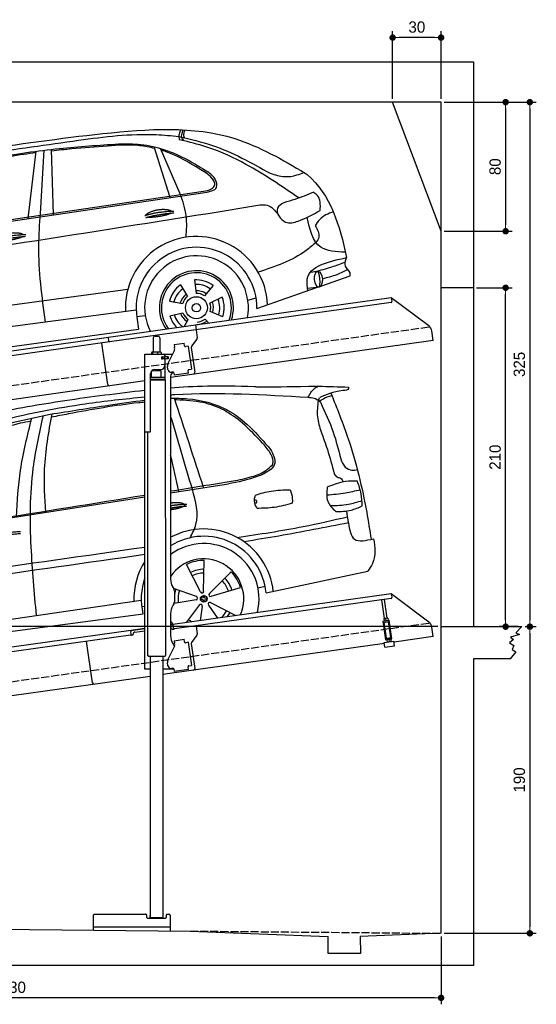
# Model space of a CAD drawing. Extents: x 13 to 6414, y -100 to 6001.
# Tile 5 of 5: x 3214 to 6414, y -100 to 6001. Entities that reach past the tile are written whole.
import ezdxf

# ---------------------------------------------------------------- set-up
doc = ezdxf.new("R2010")
doc.units = 0
doc.header["$LTSCALE"] = 10
doc.header["$MEASUREMENT"] = 0
doc.linetypes.add('GEN3', pattern=[6.25, 5, -1.25])
doc.layers.get('0').update_dxf_attribs({"linetype": 'CONTINUOUS'})
doc.layers.get('DEFPOINTS').update_dxf_attribs({"linetype": 'CONTINUOUS'})
for name, color, linetype in [('3', 6, 'GEN3'), ('CAR', 1, 'CONTINUOUS'), ('SICHTBARE_KANTEN_DIN_', 7, 'CONTINUOUS')]:
    doc.layers.add(name, color=color, linetype=linetype)
doc.layers.add('AM_0', color=7, linetype='CONTINUOUS', lineweight=30)
doc.layers.add('AM_5', color=3, linetype='CONTINUOUS', lineweight=15)
doc.dimstyles.new('KLAUS_DXF', dxfattribs={"dimscale": 20, "dimtxt": 3.5, "dimasz": 2, "dimexe": 2, "dimexo": 1, "dimgap": 1.5, "dimtad": 1, "dimlfac": 0.1, "dimdsep": 46, "dimtxsty": 'Standard', "dimblk": 'DOT', "dimcen": 2, "dimclrd": 256, "dimclre": 256, "dimclrt": 2, "dimadec": 0, "dimazin": 0, "dimtfac": 1, "dimtmove": 2, "dimatfit": 3, "dimfxl": 1, "dimtolj": 1, "dimarcsym": 0})

# ---------------------------------------------------------------- blocks, each defined once
blk = doc.blocks.new('Car_K')
at = {"layer": 'CAR'}
for p, q in [((6251.6, 3328.5), (6222.3, 3334.3)), ((5285.1, 2846.6), (5334.8, 3263.8)), ((5361.4, 2878), (5383.3, 3270)), ((5442.5, 2870), (5429.2, 3275.3)), ((6164.8, 2977.2), (6066.2, 3291.5)), ((6227.4, 2999.5), (6106, 3280.8)), ((4395.3, 2725.6), (6371, 3016)), ((4457.7, 2723.8), (6379.4, 3009)), ((6400, 2878.8), (6721.1, 2932)), ((7078, 2518.3), (7033.7, 2512.4)), ((6314.8, 2466), (6325.8, 2382.9)), ((7097.5, 2427), (7280.2, 2490.6)), ((3981.4, 2150.9), (5902.5, 2408.8)), ((6228, 2434.9), (6272.4, 2363.7)), ((6430.7, 2432.2), (6376.7, 2368)), ((6702.2, 2289.4), (7078.6, 2420.4)), ((7088.7, 2421.6), (7015.7, 2413.2)), ((6160, 2335.1), (6242.5, 2319.9)), ((6487.1, 2359.3), (6411.4, 2323.1)), ((6646.2, 2340.6), (6697.1, 2356)), ((5954.6, 2278.4), (3966.6, 2017.9)), ((6162.8, 2243), (6244.2, 2263.2)), ((6490.7, 2238.6), (6413, 2270.1)), ((5958.2, 2240.3), (6010.5, 2246.7)), ((5959, 2235.1), (5969.5, 2160.9)), ((6253.6, 2178.8), (6276.6, 2221.2)), ((6404.1, 2198.9), (6381, 2223.2)), ((3987.9, 1892.3), (5969.5, 2160.9))]:
    blk.add_line(p, q, dxfattribs=at)
for radius in [67.9, 26.2]:
    blk.add_circle((6327.5, 2294.1), radius, dxfattribs=at)
for centre, radius, start, end in [((6328.2, 2294.5), 440.8, 2.34737, 183.22498), ((6328.2, 2294.5), 373.9, 359.21763, 189.14118), ((6328.2, 2294.5), 321.3, 348.89564, 206.91574), ((6327.5, 2294.1), 229.5, 340.81871, 214.90105), ((6327.5, 2294.1), 216.8, 339.07147, 216.62698), ((6327.5, 2294.1), 172.4, 53.21928, 94.22052), ((6327.5, 2294.1), 172.4, 125.21928, 166.22052), ((6327.5, 2294.1), 144.5, 125.86001, 165.57978), ((6327.5, 2294.1), 144.5, 53.86001, 93.57978), ((6328.2, 2294.5), 104.9, 55.54551, 92.53442), ((6327.5, 2294.1), 88.8, 56.35199, 91.08781), ((6328.2, 2294.5), 104.9, 127.84144, 164.37567), ((6327.5, 2294.1), 88.8, 128.35199, 163.08781), ((6327.5, 2294.1), 88.8, 344.35199, 19.08781), ((6328.2, 2294.5), 104.9, 342.99322, 20.06521), ((6327.5, 2294.1), 144.5, 341.86001, 21.57978), ((6327.5, 2294.1), 172.4, 341.21928, 22.22052), ((6328.2, 2294.5), 104.9, 199.47167, 235.80813), ((6327.5, 2294.1), 88.8, 200.35199, 235.08781), ((6327.5, 2294.1), 172.4, 197.21928, 225.04331), ((6327.5, 2294.1), 144.5, 197.86001, 233.93906), ((6328.2, 2294.5), 104.9, 270.94762, 307.61609), ((6327.5, 2294.1), 88.8, 272.35199, 307.08781)]:
    blk.add_arc(centre, radius, start, end, dxfattribs=at)
blk.add_ellipse((7083.4, 2469.9), major_axis=(3.9, -48.6), ratio=0.501954, dxfattribs=at)
blk.add_ellipse((7084.2, 2470), major_axis=(-3.9, 48.6), ratio=0.168571, start_param=3.202195, end_param=6.343787, dxfattribs=at)
for points in [[(4960.4, 3268.4), (5748.6, 3373.1), (6565.3, 3342.1), (7001.7, 3128.2)], [(5597.3, 3332.3), (6078.6, 3366.7), (6218.7, 3355.4)], [(6230.2, 3397), (6220.1, 3369.6), (6220, 3341.4), (6222.3, 3334.3)], [(6251.6, 3328.5), (6239.3, 3342.7), (6246.3, 3396.3)], [(6253.7, 3347.2), (6250, 3358.3), (6257.6, 3395.6)], [(4341, 2940.3), (4761.1, 3195.4), (5012, 3247.5), (5597.3, 3332.3)], [(4486.6, 2990.7), (4671.5, 3111.4), (4835.8, 3164.4), (5073.4, 3220), (5478.3, 3280.6), (5845.3, 3309)], [(5845.3, 3309), (5982.2, 3305.7), (6269.6, 3212.6), (6397.2, 3136)], [(6218.7, 3355.4), (6427.9, 3299.1), (6784.9, 3126.8)], [(6962, 2973.9), (6633.8, 3182.4), (6405.1, 3285), (6251.6, 3328.5)], [(6345.3, 3154.6), (6191.3, 3239.2), (6110.4, 3270.6)], [(6371, 3016), (6420.7, 3029.8), (6441.3, 3053.6), (6422.8, 3097.2), (6345.3, 3154.6)], [(6379.4, 3009), (6451.1, 3039.9), (6444.6, 3089.6), (6397.2, 3136)], [(6784.9, 3126.8), (6873.8, 3106.1), (6950.3, 3116.8), (6993.7, 3132.9)], [(6263.4, 2730.5), (6264.4, 2862.7), (6227.4, 2999.5)], [(7053.5, 3009.3), (6936.2, 2964.9), (6870, 2944.7)], [(7094.4, 2896), (7077.3, 2990.2), (7053.5, 3009.3)], [(6721.1, 2932), (6765.7, 2928.9), (6833.7, 2872.3)], [(6870, 2944.7), (6830, 2910), (6879.5, 2825), (6957.9, 2831.2), (7094.4, 2896)], [(3091.3, 2219.7), (3330.1, 2358.5), (3957.2, 2507.7), (6400, 2878.8)], [(5392.7, 2204.8), (5351.1, 2680.1), (5361.4, 2878)], [(7175.1, 2889.2), (7091.1, 2840.4), (7063.5, 2801.9)], [(7250.4, 2638), (7097.9, 2669.8), (7013, 2854.2)], [(7063.5, 2801.9), (7085.8, 2732.2), (7069, 2698.4)], [(7069, 2698.4), (7007.1, 2647.9), (6710.3, 2514.2)], [(7017.6, 2399.2), (7014, 2471.3), (7257.5, 2604.7)], [(7249.7, 2576.3), (7163.8, 2545.1), (7058.5, 2515.7)], [(7280.2, 2490.6), (7279, 2509.8), (7251.6, 2551.6), (7257.5, 2604.7)], [(7266.4, 2530.5), (7196.9, 2498.6), (7107.7, 2472.8)]]:
    blk.add_spline(points, degree=3, dxfattribs=at)
for points, degree, knots in [([(6069.6, 3280.7), (6038.8, 3288), (5942.4, 3308.2), (5768.6, 3294.5), (5586.9, 3281.8), (5471.6, 3269.2), (5429.6, 3264.6)], 3, [41.799079, 41.799079, 41.799079, 41.799079, 136.523198, 337.310325, 558.263041, 685.022454, 685.022454, 685.022454, 685.022454]), ([(5333.6, 3253.4), (5308.7, 3250.3), (5223.6, 3239.4), (5062.6, 3213.6), (4929, 3179.4), (4854.3, 3160.3)], 3, [96.627312, 96.627312, 96.627312, 96.627312, 171.985535, 353.964722, 585.294651, 585.294651, 585.294651, 585.294651]), ([(7001.7, 3128.2), (7005.6, 3125), (7157.9, 3000.5), (7215.5, 2805.5), (7257.5, 2604.7)], 3, [0, 0, 0, 0, 15.036615, 589.271901, 589.271901, 589.271901, 589.271901]), ([(6014.1, 2867), (6017.5, 2875.2), (6041.7, 2892.6), (6095.5, 2909.5), (6142.4, 2906.4), (6167.5, 2897.5), (6172.8, 2892.9), (6173, 2892.7)], 5, [0.0314681, 0.0314681, 0.0314681, 0.0314681, 0.0314681, 0.0314681, 0.300106, 0.500106, 0.5095952, 0.5095952, 0.5095952, 0.5095952, 0.5095952, 0.5095952]), ([(6169.7, 2880.1), (6166.3, 2877.9), (6149.5, 2869.6), (6116.3, 2861), (6070, 2853.2), (6038.6, 2852.3), (6025.3, 2854.9)], 5, [0.6133618, 0.6133618, 0.6133618, 0.6133618, 0.6133618, 0.6133618, 0.700106, 0.9252293, 0.9252293, 0.9252293, 0.9252293, 0.9252293, 0.9252293]), ([(5096.6, 2721.7), (5100.1, 2730), (5124.3, 2747.3), (5178.1, 2764.2), (5225, 2761.1), (5250, 2752.2), (5255.3, 2747.7), (5255.6, 2747.5)], 5, [0.0314681, 0.0314681, 0.0314681, 0.0314681, 0.0314681, 0.0314681, 0.300106, 0.500106, 0.5095952, 0.5095952, 0.5095952, 0.5095952, 0.5095952, 0.5095952]), ([(5252.3, 2734.9), (5248.8, 2732.7), (5232.1, 2724.4), (5198.9, 2715.8), (5152.6, 2708), (5121.2, 2707.1), (5107.9, 2709.7)], 5, [0.6133618, 0.6133618, 0.6133618, 0.6133618, 0.6133618, 0.6133618, 0.700106, 0.9252293, 0.9252293, 0.9252293, 0.9252293, 0.9252293, 0.9252293])]:
    blk.add_open_spline(points, degree=degree, knots=knots, dxfattribs=at)
for points in [[(6008.1, 2865), (6081.4, 2889.7), (6187.9, 2893.3)], [(6014.6, 2851.8), (6086.7, 2874), (6187, 2881.6)], [(5090.7, 2719.8), (5164, 2744.5), (5270.4, 2748.1)], [(5097.2, 2706.5), (5169.3, 2728.8), (5269.6, 2736.4)]]:
    blk.add_open_spline(points, degree=2, dxfattribs=at)
blk = doc.blocks.new('_DOT')
at = {"color": 0, "linetype": 'ByBlock'}
blk.add_line((-0.5, 0), (-1, 0), dxfattribs=at)
at = {"color": 0, "linetype": 'ByBlock', "const_width": 0.5}
blk.add_lwpolyline([(-0.25, 0, 1), (0.25, 0, 1)], format="xyb", close=True, dxfattribs=at)
blk = doc.blocks.new('*D19')
at = {"layer": 'AM_5', "lineweight": -2, "transparency": 16777216}
for p, q in [((5524.1, 5510), (5524.1, 5930)), ((5824.1, 5510), (5824.1, 5930)), ((5784.1, 5890), (5564.1, 5890))]:
    blk.add_line(p, q, dxfattribs=at)
at = {"layer": 'DEFPOINTS', "color": 0, "transparency": 16777216}
for p in [(5524.1, 5890), (5524.1, 5490), (5824.1, 5490)]:
    blk.add_point(p, dxfattribs=at)
at = {"layer": 'AM_5', "lineweight": -2, "transparency": 16777216, "xscale": 40, "yscale": 40, "zscale": 40, "rotation": 180}
blk.add_blockref('_DOT', (5524.1, 5890), dxfattribs=at)
at = {"layer": 'AM_5', "lineweight": -2, "transparency": 16777216, "xscale": 40, "yscale": 40, "zscale": 40}
blk.add_blockref('_DOT', (5824.1, 5890), dxfattribs=at)
at = {"layer": 'AM_5', "color": 2, "transparency": 16777216, "insert": (5674.1, 5955), "char_height": 70, "attachment_point": 5}
blk.add_mtext('\\A1;30', dxfattribs=at)
blk = doc.blocks.new('*D21')
at = {"layer": 'AM_5', "lineweight": -2, "transparency": 16777216}
for p, q in [((5844.1, 5490), (6264.1, 5490)), ((6224.1, 5450), (6224.1, 4730)), ((5844.1, 4690), (6264.1, 4690))]:
    blk.add_line(p, q, dxfattribs=at)
at = {"layer": 'DEFPOINTS', "color": 0, "transparency": 16777216}
for p in [(5824.1, 5490), (5824.1, 4690), (6224.1, 4690)]:
    blk.add_point(p, dxfattribs=at)
at = {"layer": 'AM_5', "lineweight": -2, "transparency": 16777216, "xscale": 40, "yscale": 40, "zscale": 40}
for p, rotation in [((6224.1, 5490), 90), ((6224.1, 4690), 270)]:
    blk.add_blockref('_DOT', p, dxfattribs=dict(at, rotation=rotation))
at = {"layer": 'AM_5', "color": 2, "transparency": 16777216, "insert": (6159.1, 5090), "char_height": 70, "attachment_point": 5, "rotation": 90}
blk.add_mtext('\\A1;80', dxfattribs=at)
blk = doc.blocks.new('*D22')
at = {"layer": 'AM_5', "lineweight": -2, "transparency": 16777216}
for p, q in [((5804.1, 2240), (84.1, 2240)), ((124.1, 430), (124.1, 2200)), ((504.1, 390), (84.1, 390))]:
    blk.add_line(p, q, dxfattribs=at)
at = {"layer": 'DEFPOINTS', "color": 0, "transparency": 16777216}
for p in [(124.1, 2240), (5824.1, 2240), (524.1, 390)]:
    blk.add_point(p, dxfattribs=at)
at = {"layer": 'AM_5', "lineweight": -2, "transparency": 16777216, "xscale": 40, "yscale": 40, "zscale": 40}
for p, rotation in [((124.1, 2240), 90), ((124.1, 390), 270)]:
    blk.add_blockref('_DOT', p, dxfattribs=dict(at, rotation=rotation))
at = {"layer": 'AM_5', "color": 2, "transparency": 16777216, "insert": (59.1, 1315), "char_height": 70, "attachment_point": 5, "rotation": 90}
blk.add_mtext('\\A1;185', dxfattribs=at)
blk = doc.blocks.new('*D23')
at = {"layer": 'AM_5', "lineweight": -2, "transparency": 16777216}
for p, q in [((504.1, 3240), (84.1, 3240)), ((124.1, 2280), (124.1, 3200)), ((5804.1, 2240), (84.1, 2240))]:
    blk.add_line(p, q, dxfattribs=at)
at = {"layer": 'DEFPOINTS', "color": 0, "transparency": 16777216}
for p in [(124.1, 3240), (524.1, 3240), (5824.1, 2240)]:
    blk.add_point(p, dxfattribs=at)
at = {"layer": 'AM_5', "lineweight": -2, "transparency": 16777216, "xscale": 40, "yscale": 40, "zscale": 40}
for p, rotation in [((124.1, 3240), 90), ((124.1, 2240), 270)]:
    blk.add_blockref('_DOT', p, dxfattribs=dict(at, rotation=rotation))
at = {"layer": 'AM_5', "color": 2, "transparency": 16777216, "insert": (59.1, 2740), "char_height": 70, "attachment_point": 5, "rotation": 90}
blk.add_mtext('\\A1;100', dxfattribs=at)
blk = doc.blocks.new('*D24')
at = {"layer": 'AM_5', "lineweight": -2, "transparency": 16777216}
for p, q in [((6044.1, 4340), (6264.1, 4340)), ((6224.1, 2280), (6224.1, 4300)), ((6304.1, 2240), (6184.1, 2240))]:
    blk.add_line(p, q, dxfattribs=at)
at = {"layer": 'DEFPOINTS', "color": 0, "transparency": 16777216}
for p in [(6024.1, 4340), (6224.1, 4340), (6324.1, 2240)]:
    blk.add_point(p, dxfattribs=at)
at = {"layer": 'AM_5', "lineweight": -2, "transparency": 16777216, "xscale": 40, "yscale": 40, "zscale": 40}
for p, rotation in [((6224.1, 4340), 90), ((6224.1, 2240), 270)]:
    blk.add_blockref('_DOT', p, dxfattribs=dict(at, rotation=rotation))
at = {"layer": 'AM_5', "color": 2, "transparency": 16777216, "insert": (6159.1, 3290), "char_height": 70, "attachment_point": 5, "rotation": 90}
blk.add_mtext('\\A1;210', dxfattribs=at)
blk = doc.blocks.new('*D25')
at = {"layer": 'AM_5', "lineweight": -2, "transparency": 16777216}
for p, q in [((6344.1, 2240), (6414.1, 2240)), ((6374.1, 2200), (6374.1, 380)), ((5844.1, 340), (6414.1, 340))]:
    blk.add_line(p, q, dxfattribs=at)
at = {"layer": 'DEFPOINTS', "color": 0, "transparency": 16777216}
for p in [(6324.1, 2240), (5824.1, 340), (6374.1, 340)]:
    blk.add_point(p, dxfattribs=at)
at = {"layer": 'AM_5', "lineweight": -2, "transparency": 16777216, "xscale": 40, "yscale": 40, "zscale": 40}
for p, rotation in [((6374.1, 2240), 90), ((6374.1, 340), 270)]:
    blk.add_blockref('_DOT', p, dxfattribs=dict(at, rotation=rotation))
at = {"layer": 'AM_5', "color": 2, "transparency": 16777216, "insert": (6309.1, 1290), "char_height": 70, "attachment_point": 5, "rotation": 90}
blk.add_mtext('\\A1;190', dxfattribs=at)
blk = doc.blocks.new('*D26')
at = {"layer": 'AM_5', "lineweight": -2, "transparency": 16777216}
for p, q in [((524.1, 370), (524.1, -100)), ((5824.1, 320.9), (5824.1, -100)), ((5784.1, -60), (564.1, -60))]:
    blk.add_line(p, q, dxfattribs=at)
at = {"layer": 'DEFPOINTS', "color": 0, "transparency": 16777216}
for p in [(524.1, 390), (5824.1, 340.9), (524.1, -60)]:
    blk.add_point(p, dxfattribs=at)
at = {"layer": 'AM_5', "lineweight": -2, "transparency": 16777216, "xscale": 40, "yscale": 40, "zscale": 40, "rotation": 180}
blk.add_blockref('_DOT', (524.1, -60), dxfattribs=at)
at = {"layer": 'AM_5', "lineweight": -2, "transparency": 16777216, "xscale": 40, "yscale": 40, "zscale": 40}
blk.add_blockref('_DOT', (5824.1, -60), dxfattribs=at)
at = {"layer": 'AM_5', "color": 2, "transparency": 16777216, "insert": (3174.1, 5), "char_height": 70, "attachment_point": 5}
blk.add_mtext('\\A1;530', dxfattribs=at)
blk = doc.blocks.new('*D27')
at = {"layer": 'AM_5', "lineweight": -2, "transparency": 16777216}
for p, q in [((5844.1, 5490), (6414.1, 5490)), ((6374.1, 5450), (6374.1, 2280)), ((6344.1, 2240), (6414.1, 2240))]:
    blk.add_line(p, q, dxfattribs=at)
at = {"layer": 'DEFPOINTS', "color": 0, "transparency": 16777216}
for p in [(5824.1, 5490), (6324.1, 2240), (6374.1, 2240)]:
    blk.add_point(p, dxfattribs=at)
at = {"layer": 'AM_5', "lineweight": -2, "transparency": 16777216, "xscale": 40, "yscale": 40, "zscale": 40}
for p, rotation in [((6374.1, 5490), 90), ((6374.1, 2240), 270)]:
    blk.add_blockref('_DOT', p, dxfattribs=dict(at, rotation=rotation))
at = {"layer": 'AM_5', "color": 2, "transparency": 16777216, "insert": (6309.1, 3865), "char_height": 70, "attachment_point": 5, "rotation": 90}
blk.add_mtext('\\A1;325', dxfattribs=at)
blk = doc.blocks.new('EG_car')
at = {"layer": 'CAR'}
for p, q in [((46796.2, 4804), (47153.8, 4860.2)), ((45061.6, 4531.7), (46636.2, 4778.9)), ((46981.1, 4190.3), (46894.3, 4359.6)), ((47000.7, 4194.8), (47004.6, 4385)), ((47036.7, 4179.5), (47170.9, 4314.4)), ((47387.5, 4183.1), (48017.8, 4318.6)), ((46955.4, 4160.7), (46814.7, 4209.7)), ((47047.1, 4162.2), (47229.2, 4217.3)), ((47337, 4215.1), (47381.3, 4225.8)), ((44640.5, 3847.7), (46613.9, 4138.9)), ((46616.8, 4098.5), (46636.2, 4100.9)), ((46953.7, 4140.7), (46817.2, 4118.7)), ((46973.8, 4107.1), (46893, 4000.6)), ((46992.3, 4099.3), (46978.8, 4012.7)), ((47030.5, 4108.1), (47086.3, 4027.8)), ((47043.7, 4123.2), (47200.5, 4043.8)), ((44649.3, 3788.6), (46624.9, 4054.7))]:
    blk.add_line(p, q, dxfattribs=at)
blk.add_circle((47001.5, 4146.6), 21.1, dxfattribs=at)
for centre, radius, start, end in [((47001.5, 4146.6), 432.9, 6.11471, 118.3098), ((47001.5, 4146.6), 387.7, 5.40949, 121.97608), ((47001.5, 4146.6), 342.5, 345.78804, 126.83837), ((47001.5, 4146.6), 247.7, 336.49248, 145.97911), ((47001.5, 4146.6), 432.9, 147.54361, 181.85268), ((47001.5, 4146.6), 238.4, 89.24812, 116.71907), ((47001.5, 4146.6), 387.7, 160.43139, 193.72299), ((47001.5, 4146.6), 183.1, 89.37778, 116.58941), ((47001.5, 4146.6), 159.7, 89.4618, 116.50943), ((47001.5, 4146.6), 183.1, 17.37778, 44.58941), ((47001.5, 4146.6), 238.4, 17.24812, 44.71907), ((47001.5, 4146.6), 159.7, 17.46044, 44.50927), ((47001.5, 4146.6), 183.1, 161.37778, 174.57639), ((47001.5, 4146.6), 159.7, 161.46013, 188.50703), ((46953.4, 4150.8), 10.1, 271.38391, 78.58328), ((46990.7, 4193.6), 10.1, 199.38391, 6.58328), ((47042.9, 4171.4), 10.1, 127.38391, 294.58328), ((47001.5, 4146.6), 183.1, 185.42361, 188.58941), ((46982.6, 4102.2), 10.1, 343.38391, 150.58328), ((47037.9, 4114.9), 10.1, 55.38391, 222.58328), ((47001.5, 4146.6), 159.7, 313.86397, 332.50678), ((47001.5, 4146.6), 183.1, 323.01597, 332.58941), ((47001.5, 4146.6), 247.7, 214.02089, 219.94399), ((47001.5, 4146.6), 159.7, 233.45774, 242.13603)]:
    blk.add_arc(centre, radius, start, end, dxfattribs=at)
for centre, major_axis, ratio, start_param, end_param in [((47001.5, 4146.4), (-21, 2), 0.248275, 4.968287, 7.599306), ((47001.5, 4146.6), (2, 21), 0.26044, 4.945458, 7.62088), ((47001.5, 4146.4), (-21, 2), 0.248275, 8.109253, 10.739069), ((47001.5, 4146.6), (2, 21), 0.26044, 8.106084, 10.743517)]:
    blk.add_ellipse(centre, major_axis=major_axis, ratio=ratio, start_param=start_param, end_param=end_param, dxfattribs=at)
for points, degree, knots in [([(45679.6, 5297.1), (45832.8, 5324.7), (46150.2, 5381.9), (46470.4, 5420.4), (46636.2, 5440.1)], 3, [0, 0, 0, 0, 466.632282, 967.371588, 967.371588, 967.371588, 967.371588]), ([(46796.2, 5454.5), (46934.8, 5465.2), (47114.3, 5472.5), (47383.1, 5458.6), (47710.6, 5464.6)], 3, [143.098779, 143.098779, 143.098779, 143.098779, 538.666722, 596.829105, 596.829105, 596.829105, 596.829105]), ([(44615.4, 4513.3), (44692.2, 4599.4), (44871, 4800.1), (45226.4, 5109.2), (45736.2, 5259.5), (46216.5, 5354.4), (46512.7, 5385.9), (46636.2, 5398.7)], 3, [0, 0, 0, 0, 346.68192, 807.884848, 1388.232006, 1908.996141, 2281.102326, 2281.102326, 2281.102326, 2281.102326]), ([(46050.2, 5290.8), (46170.3, 5309.5), (46365.3, 5340), (46560.7, 5368.7), (46636.2, 5377.3)], 3, [0, 0, 0, 0, 364.415294, 592.333037, 592.333037, 592.333037, 592.333037]), ([(46796.2, 5411.3), (46804.8, 5411.8), (47088, 5428.8), (47372, 5411.8), (47647.4, 5395.3)], 3, [132.453552, 132.453552, 132.453552, 132.453552, 158.309481, 983.905115, 983.905115, 983.905115, 983.905115]), ([(46796.2, 5389.5), (46831.5, 5390.3), (46950.1, 5387.6), (47193.7, 5327.1), (47332.5, 5167.5), (47415.3, 5072.3)], 3, [752.794261, 752.794261, 752.794261, 752.794261, 858.633344, 1107.710606, 1476.062589, 1476.062589, 1476.062589, 1476.062589]), ([(46636.2, 5364.9), (46623.5, 5363.7), (46464.7, 5348), (46272.1, 5313.1), (46092.7, 5278.9), (46057.6, 5272.1)], 3, [196.455824, 196.455824, 196.455824, 196.455824, 234.842737, 675.336927, 782.526221, 782.526221, 782.526221, 782.526221]), ([(46796.2, 4741), (46799.6, 4741.6), (46821.4, 4744.9), (46861.2, 4745.7), (46895.3, 4733.3), (46895.2, 4720.7), (46842.5, 4706), (46807.4, 4699.7), (46796.2, 4698)], 5, [0.263396, 0.263396, 0.263396, 0.263396, 0.263396, 0.263396, 0.300106, 0.500106, 0.700106, 0.7947449, 0.7947449, 0.7947449, 0.7947449, 0.7947449, 0.7947449]), ([(47898, 4617.5), (47904.3, 4575.8), (47918.5, 4487.4), (48006.9, 4508.5), (48052.4, 4519.3)], 3, [310.211349, 310.211349, 310.211349, 310.211349, 420.509792, 537.407521, 537.407521, 537.407521, 537.407521]), ([(48052.4, 4519.3), (48064.9, 4465), (48068.9, 4394.4), (48028.1, 4334), (48017.8, 4318.6)], 3, [367.70262, 367.70262, 367.70262, 367.70262, 528.080439, 582.555983, 582.555983, 582.555983, 582.555983])]:
    blk.add_open_spline(points, degree=degree, knots=knots, dxfattribs=at)
for points in [[(47647.4, 5395.3), (47686.8, 5449.2), (47710.6, 5464.6)], [(47710.6, 5464.6), (47899, 5459.1)], [(47899, 5459.1), (47898.5, 5450.9), (47863.7, 5437), (47717.6, 5392.5)], [(46999.9, 4836), (46820.1, 5389.8)], [(47241.1, 5235.9), (47128.1, 5314.8), (46996.4, 5362.2), (46832.1, 5379.7)], [(47647.4, 5395.3), (47685.4, 5390.7), (47718.9, 5371.6)], [(47710.6, 5377.3), (47705.5, 5273.6), (47728.3, 5182.1)], [(47724.7, 5364.3), (47714.7, 5383.3), (47717.6, 5392.5)], [(47718.9, 5371.6), (47750.7, 5391.1), (47793.4, 5406.7)], [(47788.9, 5420.9), (47896.3, 5137.3), (48010.6, 4683.2), (48038.5, 4516)], [(47724.7, 5364.3), (47803.2, 5178.8), (47850.2, 5013.6)], [(44854.6, 4589.7), (44991.5, 4776.2), (45226.6, 4997.1), (45600.4, 5177.7), (46050.2, 5290.8)], [(45840.3, 4654), (45866.7, 4944.3), (45935.6, 5266.1)], [(45964.8, 4043.1), (45932.4, 4468.4), (45945.2, 4955.9), (46007.8, 5281.7)], [(46022.7, 4682.6), (46015.6, 4950.9), (46061.3, 5292.5)], [(45864.3, 5234.6), (45533.5, 5133.5), (45322.9, 5033.1), (45063.5, 4816.4), (44958.5, 4689.1), (44882.5, 4590.7)], [(47427, 4977.4), (47431.2, 4998.6), (47411.3, 5052.5), (47364.7, 5112), (47241.1, 5235.9)], [(47728.3, 5182.1), (47767, 5071.6), (47809.8, 4921.8)], [(47415.3, 5072.3), (47441.4, 4987.2), (47338.9, 4906.7), (47153.8, 4860.2)], [(47850.2, 5013.6), (47878.2, 4963.3), (47918.9, 4943.4), (47954.6, 4947.5)], [(47182.8, 4877.1), (47299.1, 4903.8), (47385.6, 4941.7), (47427, 4977.4)], [(47809.8, 4921.8), (47827.4, 4901.6), (47849.1, 4893.7), (47864.8, 4872.6)], [(46916.3, 4524.8), (46952.8, 4607.3), (46930.8, 4825.2)], [(47321.7, 4789.9), (47418.6, 4814.5), (47536.2, 4822.3)], [(47536.2, 4822.3), (47545.5, 4797.4), (47549.9, 4738.7)], [(47766.7, 4839), (47769.1, 4752.5), (47818.6, 4687.4)], [(47763.1, 4790.1), (47878.7, 4804.1), (47970.5, 4822.4)], [(47953.1, 4874.7), (47879.2, 4873.1), (47766.7, 4839)], [(47983.5, 4722.4), (47976.4, 4797.8), (47953.1, 4874.7)], [(47331.6, 4707.1), (47314.8, 4751.9), (47321.7, 4789.9)], [(47315, 4761.1), (47323.6, 4758.7), (47328.3, 4745.4), (47317.9, 4736.5)], [(47549.9, 4738.7), (47438.7, 4713.3), (47331.6, 4707.1)], [(47784.7, 4724.5), (47898, 4733), (47981.7, 4755.7)], [(47818.6, 4687.4), (47913.7, 4696.7), (47983.5, 4722.4)], [(47208, 4527.2), (47618, 4594.9), (47892.6, 4655.4)], [(47898, 4617.5), (47887.4, 4691.7)], [(47898, 4617.5), (47465.8, 4535.9), (47251.1, 4500.4)]]:
    blk.add_spline(points, degree=3, dxfattribs=at)
for points, degree in [([(46832.1, 5379.7), (46829.3, 5379.5), (46826.4, 5379.4), (46823.6, 5379.2)], 3), ([(45931, 5247.6), (45908.8, 5243.3), (45886.6, 5238.9), (45864.3, 5234.6)], 3), ([(46930.8, 4825.2), (46886, 4977), (46841.1, 5128.8), (46796.2, 5280.7)], 3), ([(46847, 4812), (46830.1, 4886.3), (46813.1, 4960.5), (46796.2, 5034.8)], 3), ([(46796.2, 4815), (46925.1, 4835.7), (47053.9, 4856.4), (47182.8, 4877.1)], 3), ([(45688.1, 4636.8), (46004.1, 4687.6), (46320.2, 4738.4), (46636.2, 4789.3)], 3), ([(46796.2, 4724.4), (46841.7, 4731.7), (46895.9, 4733.5)], 2), ([(46796.2, 4709.6), (46841.6, 4717.8), (46895.1, 4721.8)], 2), ([(45686.4, 4535.6), (45759.6, 4560.3), (45866.1, 4563.9)], 2), ([(45692.9, 4522.4), (45764.9, 4544.7), (45865.3, 4552.2)], 2), ([(44425.1, 4152.4), (45162.1, 4257.4), (45899.2, 4362.4), (46636.2, 4467.5)], 3), ([(46636.2, 4420.5), (45922.2, 4319.2), (45208.2, 4218), (44494.2, 4116.7)], 3)]:
    blk.add_open_spline(points, degree=degree, dxfattribs=at)

msp = doc.modelspace()

# ---------------------------------------------------------------- linework, layer by layer
for p, q in [((324.09, 5740), (6024.074, 5740)), ((6024.074, 5740), (6024.074, 2240)), ((5824.081, 5490), (524.081, 5490)), ((5824.081, 4690), (5524.081, 5490)), ((5824.081, 340), (5824.081, 5490)), ((6024.074, 4340), (5824.081, 4340)), ((4302.616, 4109.409), (5515.695, 4279.896)), ((5515.695, 4279.896), (5519.174, 4255.139)), ((5515.695, 4279.896), (5747.632, 4105.119)), ((5514.919, 4249.492), (4303.821, 4079.283)), ((3762.781, 4034.55), (4302.477, 4110.399)), ((4302.477, 4110.399), (4306.792, 4079.701)), ((1284.081, 3685.181), (3762.92, 4033.559)), ((3766.678, 4006.822), (3762.781, 4034.55)), ((4303.821, 4079.283), (3770.066, 4004.269)), ((4040.805, 4030.64), (4040.805, 3940.64)), ((4050.805, 4040.64), (4070.805, 4040.64)), ((4080.805, 4030.64), (4080.805, 3940.64)), ((4306.792, 4079.701), (4313.87, 4029.338)), ((5775.306, 4013.433), (5767.054, 4072.146)), ((3770.066, 4004.269), (1284.081, 3654.886)), ((3758.719, 3740.119), (3722.534, 3997.589)), ((5775.306, 4013.433), (4148.805, 3784.844)), ((4170.748, 3987.873), (4233.134, 3996.641)), ((4170.748, 3987.873), (4172.974, 3972.029)), ((4173.564, 3967.83), (4172.974, 3972.029)), ((4235.361, 3980.797), (4233.134, 3996.641)), ((4235.361, 3980.797), (4235.5, 3979.807)), ((4241.148, 3975.551), (4242.138, 3975.69)), ((4257.982, 3977.917), (4242.138, 3975.69)), ((4257.982, 3977.917), (4278.023, 3835.319)), ((4276.723, 3970.309), (4298.415, 3815.968)), ((4311.953, 4021.928), (4278.64, 3977.719)), ((3988.805, 3927.64), (4160.19, 3927.64)), ((3988.805, 3447.64), (3988.805, 3927.64)), ((4030.888, 3938.184), (4030.888, 3927.64)), ((4051.586, 3940.64), (4033.613, 3940.64)), ((4036.628, 3938.184), (4036.628, 3927.64)), ((4078.633, 3940.64), (4051.586, 3940.64)), ((4066.545, 3938.184), (4066.545, 3927.64)), ((4088.305, 3940.64), (4078.633, 3940.64)), ((4090.722, 3938.184), (4090.722, 3927.64)), ((4097.451, 3911.64), (4093.805, 3911.64)), ((4094.805, 3901.785), (4094.805, 3908.994)), ((4097.451, 3911.64), (4109.805, 3911.64)), ((4097.805, 3911.64), (4097.805, 3899.64)), ((4111.805, 3911.64), (4109.805, 3911.64)), ((4111.805, 3911.64), (4112.805, 3911.64)), ((4112.805, 3917.64), (4112.805, 3914.64)), ((4113.529, 3911.64), (4112.805, 3911.64)), ((4112.805, 3899.64), (4112.805, 3911.64)), ((4131.081, 3911.64), (4113.529, 3911.64)), ((4113.805, 3912.14), (4113.805, 3927.64)), ((4132.805, 3912.14), (4113.805, 3912.14)), ((4131.081, 3911.64), (4131.805, 3911.64)), ((4131.805, 3899.64), (4131.805, 3911.64)), ((4132.62, 3873.529), (4170.09, 3947.069)), ((4133.805, 3911.14), (4133.805, 3900.14)), ((4131.805, 3899.64), (4093.939, 3899.64)), ((4109.805, 3899.14), (4097.451, 3899.14)), ((4112.805, 3896.14), (4112.805, 3857.64)), ((4113.805, 3784.659), (4113.805, 3899.14)), ((4132.805, 3899.14), (4113.805, 3899.14)), ((4131.929, 3832.963), (4129.146, 3852.769)), ((4024.805, 3450.64), (4024.805, 3807.64)), ((4115.805, 3784.643), (4024.805, 3784.643)), ((4090.803, 3824.641), (4030.803, 3823.885)), ((4030.805, 3784.688), (4030.803, 3823.885)), ((4042.813, 3824.037), (4042.805, 3831.64)), ((4049.805, 3832.64), (4087.805, 3832.64)), ((4078.807, 3824.49), (4078.805, 3832.64)), ((4090.803, 3784.643), (4090.803, 3824.641)), ((4115.806, 3771.375), (4115.805, 3784.643)), ((4148.805, 3792.64), (4148.805, 2534.272)), ((4162.44, 3817.055), (4154.518, 3815.941)), ((4168.087, 3812.799), (4170.175, 3797.945)), ((4259.299, 3810.471), (4170.175, 3797.945)), ((4256.933, 3827.305), (4257.072, 3826.315)), ((4259.299, 3810.471), (4257.072, 3826.315)), ((4262.179, 3833.092), (4261.189, 3832.953)), ((4262.179, 3833.092), (4278.023, 3835.319)), ((3988.805, 3762.357), (1284.081, 3382.233)), ((4115.806, 3771.375), (4024.805, 3771.375)), ((4112.806, 3769.643), (4024.805, 3769.643)), ((4115.806, 3767.911), (4024.805, 3767.911)), ((4112.806, 3769.643), (4115.806, 3771.375)), ((4112.806, 3769.643), (4115.806, 3767.911)), ((4113.805, 3769.066), (4113.805, 3770.22)), ((4115.803, 3767.911), (4115.899, 2061.649)), ((3988.805, 1977.64), (3988.805, 3447.64)), ((3988.805, 3447.64), (4021.805, 3447.64)), ((4005.816, 3447.64), (4005.893, 2061.638)), ((4148.805, 2252.792), (5515.695, 2444.896)), ((4162.203, 2484.272), (4168.456, 2473.441)), ((4171.805, 2460.941), (4171.805, 2394.338)), ((5516.808, 2436.974), (5515.695, 2444.896)), ((5515.695, 2444.896), (5747.632, 2270.119)), ((4168.456, 2381.838), (4162.203, 2371.008)), ((5514.919, 2414.492), (4173.105, 2225.912)), ((5473.725, 2290.856), (5457.483, 2406.42)), ((5489.569, 2293.082), (5473.327, 2408.647)), ((5516.808, 2436.974), (5519.174, 2420.139)), ((4148.805, 2321.008), (4148.805, 2184.697)), ((5463.901, 2274.53), (5503.512, 2280.096)), ((5463.901, 2274.53), (5480.184, 2158.668)), ((5465.015, 2266.607), (5504.625, 2272.174)), ((5470.506, 2290.403), (5469.824, 2289.87)), ((5469.824, 2289.87), (5471.763, 2276.072)), ((5492.787, 2293.535), (5470.506, 2290.403)), ((5485.418, 2168.492), (5471.501, 2267.519)), ((5472.566, 2275.747), (5471.763, 2276.072)), ((5483.497, 2278.803), (5481.856, 2290.479)), ((5492.787, 2293.535), (5493.59, 2293.21)), ((5493.59, 2293.21), (5495.53, 2279.412)), ((5494.847, 2278.879), (5495.53, 2279.412)), ((5512.056, 2172.236), (5498.139, 2271.263)), ((5519.795, 2164.235), (5503.512, 2280.096)), ((1284.081, 1850.181), (3901.558, 2218.044)), ((3901.558, 2218.044), (3988.805, 2230.305)), ((3901.558, 2218.044), (3902.671, 2210.121)), ((3988.805, 2226.266), (3902.115, 2214.083)), ((3905.037, 2193.287), (3902.671, 2210.121)), ((3925.927, 2206.321), (3988.805, 2215.158)), ((4164.536, 2250.963), (4148.805, 2248.753)), ((4155.08, 2228.428), (4155.219, 2227.438)), ((4160.866, 2223.182), (4165.818, 2223.878)), ((4167.458, 2230.168), (4163.979, 2254.925)), ((4306.792, 2244.701), (4313.87, 2194.338)), ((5775.306, 2178.433), (5767.054, 2237.146)), ((5824.081, 2240), (6324.081, 2240)), ((5824.081, 2240), (6324.081, 2240)), ((6324.081, 2240), (6286.374, 2202.153)), ((6286.374, 2202.153), (6310.65, 2192.163)), ((3900.782, 2187.64), (1284.081, 1819.886)), ((3664.643, 1891.897), (3628.458, 2149.367)), ((3664.643, 1891.897), (3628.458, 2149.367)), ((3908.348, 2187.693), (3913.299, 2188.389)), ((3917.555, 2194.036), (3917.416, 2195.027)), ((4170.748, 2152.873), (4233.134, 2161.641)), ((4170.748, 2152.873), (4172.974, 2137.029)), ((4173.564, 2132.83), (4172.974, 2137.029)), ((4235.361, 2145.797), (4233.134, 2161.641)), ((4235.361, 2145.797), (4235.5, 2144.807)), ((4241.148, 2140.551), (4242.138, 2140.69)), ((4257.982, 2142.917), (4242.138, 2140.69)), ((4257.982, 2142.917), (4278.023, 2000.319)), ((4311.953, 2186.928), (4278.64, 2142.719)), ((5473.274, 2135.986), (4289.904, 1969.674)), ((5472.342, 2142.62), (5531.758, 2150.971)), ((5476.517, 2112.912), (5472.342, 2142.62)), ((5479.071, 2166.59), (5518.682, 2172.157)), ((5480.184, 2158.668), (5519.795, 2164.235)), ((5485.418, 2168.492), (5512.056, 2172.236)), ((5488.849, 2159.886), (5488.167, 2159.353)), ((5488.167, 2159.353), (5490.106, 2145.554)), ((5490.909, 2145.23), (5490.106, 2145.554)), ((5490.954, 2168.26), (5490.815, 2169.251)), ((5500.199, 2159.961), (5501.84, 2148.286)), ((5506.799, 2170.487), (5506.659, 2171.477)), ((5511.13, 2163.017), (5511.933, 2162.693)), ((5511.933, 2162.693), (5513.873, 2148.895)), ((5513.19, 2148.361), (5513.873, 2148.895)), ((5535.933, 2121.263), (5531.758, 2150.971)), ((5775.306, 2178.433), (5532.69, 2144.336)), ((6273.522, 2160.767), (6248.531, 2140.074)), ((6248.531, 2140.074), (6274.95, 2122.949)), ((6310.65, 2192.163), (6254.243, 2175.752)), ((6254.243, 2175.752), (6273.522, 2160.767)), ((4132.62, 2038.529), (4170.09, 2112.069)), ((4162.203, 2134.697), (4172.244, 2117.305)), ((4276.723, 2135.309), (4298.415, 1980.968)), ((5476.517, 2112.912), (5535.933, 2121.263)), ((6287.802, 2082.991), (6251.387, 2040)), ((6274.95, 2122.949), (6264.954, 2099.402)), ((6264.954, 2099.402), (6287.802, 2082.991)), ((4012.894, 2054.638), (4005.893, 2061.638)), ((4108.894, 2054.643), (4012.894, 2054.638)), ((4020.894, 2054.638), (4020.985, 438.631)), ((4100.894, 2054.643), (4100.982, 438.649)), ((4108.894, 2054.643), (4115.899, 2061.649)), ((4131.929, 1997.963), (4129.146, 2017.769)), ((6024.074, 2040), (6024.074, 140)), ((6251.387, 2040), (6024.074, 2040)), ((4020.898, 1977.64), (3988.805, 1977.64)), ((4168.11, 1977.64), (4100.898, 1977.64)), ((4289.904, 1969.674), (4100.9, 1943.111)), ((4162.44, 1982.055), (4154.518, 1980.941)), ((4168.087, 1977.799), (4170.175, 1962.945)), ((4259.299, 1975.471), (4170.175, 1962.945)), ((4256.933, 1992.305), (4257.072, 1991.315)), ((4259.299, 1975.471), (4257.072, 1991.315)), ((4262.179, 1998.092), (4261.189, 1997.953)), ((4262.179, 1998.092), (4278.023, 2000.319)), ((4020.901, 1931.868), (1284.081, 1547.233)), ((3670.975, 359.741), (3670.975, 452.642)), ((3675.975, 457.642), (3995.975, 457.642)), ((4000.975, 437.642), (4000.975, 452.642)), ((4115.975, 432.642), (4005.975, 432.642)), ((4020.976, 438.639), (4020.976, 449.639)), ((4021.976, 437.639), (4020.976, 438.639)), ((4021.976, 437.639), (4099.976, 437.644)), ((4034.976, 437.64), (4034.976, 432.642)), ((4086.976, 437.643), (4086.976, 432.642)), ((4099.976, 437.644), (4100.982, 438.649)), ((4120.975, 452.642), (4120.975, 437.642)), ((4125.975, 457.642), (4140.975, 457.642)), ((4145.975, 452.642), (4145.975, 355.174)), ((524.081, 390), (4269.081, 353.99)), ((4145.975, 377.642), (3670.975, 377.642)), ((4269.081, 353.99), (5124.081, 319.912)), ((5124.081, 215), (5124.081, 319.912)), ((5824.081, 340), (5323.626, 319.912)), ((5323.626, 319.912), (5324.081, 215)), ((5324.081, 215), (5124.081, 215)), ((6024.074, 140), (324.09, 140))]:
    msp.add_line(p, q)
for points in [[(4168.084, 3812.803, 0), (4168.084, 3812.803, 0), (4168.084, 3812.813, 0), (4168.084, 3812.823, 0), (4168.084, 3812.833, 0), (4168.084, 3812.833, 0), (4168.084, 3812.843, 0), (4168.084, 3812.853, 0), (4168.074, 3812.863, 0), (4168.074, 3812.863, 0), (4168.074, 3812.873, 0), (4168.074, 3812.883, 0), (4168.074, 3812.893, 0), (4168.074, 3812.903, 0), (4168.074, 3812.903, 0), (4168.074, 3812.913, 0), (4168.064, 3812.923, 0), (4168.064, 3812.933, 0), (4168.064, 3812.933, 0), (4168.064, 3812.943, 0), (4168.064, 3812.953, 0), (4168.064, 3812.963, 0), (4168.064, 3812.963, 0), (4168.064, 3812.973, 0), (4168.054, 3812.983, 0), (4168.054, 3812.993, 0), (4168.054, 3813.003, 0), (4168.054, 3813.003, 0), (4168.054, 3813.013, 0), (4168.054, 3813.023, 0), (4168.054, 3813.033, 0), (4168.044, 3813.033, 0), (4168.044, 3813.043, 0), (4168.044, 3813.053, 0), (4168.044, 3813.063, 0), (4168.044, 3813.063, 0), (4168.044, 3813.073, 0), (4168.034, 3813.083, 0), (4168.034, 3813.093, 0), (4168.034, 3813.103, 0), (4168.034, 3813.103, 0), (4168.034, 3813.113, 0), (4168.034, 3813.123, 0), (4168.034, 3813.133, 0), (4168.024, 3813.133, 0), (4168.024, 3813.143, 0), (4168.024, 3813.153, 0), (4168.024, 3813.163, 0), (4168.024, 3813.163, 0), (4168.024, 3813.173, 0), (4168.014, 3813.183, 0), (4168.014, 3813.193, 0), (4168.014, 3813.203, 0), (4168.014, 3813.203, 0), (4168.014, 3813.213, 0), (4168.014, 3813.223, 0), (4168.004, 3813.233, 0), (4168.004, 3813.233, 0), (4168.004, 3813.243, 0), (4168.004, 3813.253, 0), (4168.004, 3813.263, 0), (4167.994, 3813.273, 0), (4167.994, 3813.273, 0), (4167.994, 3813.283, 0), (4167.994, 3813.293, 0), (4167.994, 3813.303, 0), (4167.984, 3813.303, 0), (4167.984, 3813.313, 0), (4167.984, 3813.323, 0), (4167.984, 3813.333, 0), (4167.984, 3813.333, 0), (4167.984, 3813.343, 0), (4167.974, 3813.353, 0), (4167.974, 3813.363, 0), (4167.974, 3813.373, 0), (4167.974, 3813.373, 0), (4167.974, 3813.383, 0), (4167.964, 3813.393, 0), (4167.964, 3813.403, 0), (4167.964, 3813.403, 0), (4167.964, 3813.413, 0), (4167.954, 3813.423, 0), (4167.954, 3813.433, 0), (4167.954, 3813.433, 0), (4167.954, 3813.443, 0), (4167.954, 3813.453, 0), (4167.944, 3813.463, 0), (4167.944, 3813.473, 0), (4167.944, 3813.473, 0), (4167.944, 3813.483, 0), (4167.944, 3813.493, 0), (4167.934, 3813.503, 0), (4167.934, 3813.503, 0), (4167.934, 3813.513, 0), (4167.934, 3813.523, 0), (4167.924, 3813.533, 0), (4167.924, 3813.533, 0), (4167.924, 3813.543, 0), (4167.924, 3813.553, 0), (4167.914, 3813.563, 0), (4167.914, 3813.573, 0), (4167.914, 3813.573, 0), (4167.914, 3813.583, 0), (4167.914, 3813.593, 0), (4167.904, 3813.603, 0), (4167.904, 3813.603, 0), (4167.904, 3813.613, 0), (4167.904, 3813.623, 0), (4167.894, 3813.633, 0), (4167.894, 3813.633, 0), (4167.894, 3813.643, 0), (4167.894, 3813.653, 0), (4167.884, 3813.663, 0), (4167.884, 3813.673, 0), (4167.884, 3813.673, 0), (4167.884, 3813.683, 0), (4167.874, 3813.693, 0), (4167.874, 3813.703, 0), (4167.874, 3813.703, 0), (4167.874, 3813.713, 0), (4167.864, 3813.723, 0), (4167.864, 3813.733, 0), (4167.864, 3813.733, 0), (4167.854, 3813.743, 0), (4167.854, 3813.753, 0), (4167.854, 3813.763, 0), (4167.854, 3813.763, 0), (4167.844, 3813.773, 0)], [(4168.084, 1977.803, 0), (4168.084, 1977.803, 0), (4168.084, 1977.813, 0), (4168.084, 1977.823, 0), (4168.084, 1977.833, 0), (4168.084, 1977.833, 0), (4168.084, 1977.843, 0), (4168.084, 1977.853, 0), (4168.074, 1977.863, 0), (4168.074, 1977.863, 0), (4168.074, 1977.873, 0), (4168.074, 1977.883, 0), (4168.074, 1977.893, 0), (4168.074, 1977.903, 0), (4168.074, 1977.903, 0), (4168.074, 1977.913, 0), (4168.064, 1977.923, 0), (4168.064, 1977.933, 0), (4168.064, 1977.933, 0), (4168.064, 1977.943, 0), (4168.064, 1977.953, 0), (4168.064, 1977.963, 0), (4168.064, 1977.963, 0), (4168.064, 1977.973, 0), (4168.054, 1977.983, 0), (4168.054, 1977.993, 0), (4168.054, 1978.003, 0), (4168.054, 1978.003, 0), (4168.054, 1978.013, 0), (4168.054, 1978.023, 0), (4168.054, 1978.033, 0), (4168.044, 1978.033, 0), (4168.044, 1978.043, 0), (4168.044, 1978.053, 0), (4168.044, 1978.063, 0), (4168.044, 1978.063, 0), (4168.044, 1978.073, 0), (4168.034, 1978.083, 0), (4168.034, 1978.093, 0), (4168.034, 1978.103, 0), (4168.034, 1978.103, 0), (4168.034, 1978.113, 0), (4168.034, 1978.123, 0), (4168.034, 1978.133, 0), (4168.024, 1978.133, 0), (4168.024, 1978.143, 0), (4168.024, 1978.153, 0), (4168.024, 1978.163, 0), (4168.024, 1978.163, 0), (4168.024, 1978.173, 0), (4168.014, 1978.183, 0), (4168.014, 1978.193, 0), (4168.014, 1978.203, 0), (4168.014, 1978.203, 0), (4168.014, 1978.213, 0), (4168.014, 1978.223, 0), (4168.004, 1978.233, 0), (4168.004, 1978.233, 0), (4168.004, 1978.243, 0), (4168.004, 1978.253, 0), (4168.004, 1978.263, 0), (4167.994, 1978.273, 0), (4167.994, 1978.273, 0), (4167.994, 1978.283, 0), (4167.994, 1978.293, 0), (4167.994, 1978.303, 0), (4167.984, 1978.303, 0), (4167.984, 1978.313, 0), (4167.984, 1978.323, 0), (4167.984, 1978.333, 0), (4167.984, 1978.333, 0), (4167.984, 1978.343, 0), (4167.974, 1978.353, 0), (4167.974, 1978.363, 0), (4167.974, 1978.373, 0), (4167.974, 1978.373, 0), (4167.974, 1978.383, 0), (4167.964, 1978.393, 0), (4167.964, 1978.403, 0), (4167.964, 1978.403, 0), (4167.964, 1978.413, 0), (4167.954, 1978.423, 0), (4167.954, 1978.433, 0), (4167.954, 1978.433, 0), (4167.954, 1978.443, 0), (4167.954, 1978.453, 0), (4167.944, 1978.463, 0), (4167.944, 1978.473, 0), (4167.944, 1978.473, 0), (4167.944, 1978.483, 0), (4167.944, 1978.493, 0), (4167.934, 1978.503, 0), (4167.934, 1978.503, 0), (4167.934, 1978.513, 0), (4167.934, 1978.523, 0), (4167.924, 1978.533, 0), (4167.924, 1978.533, 0), (4167.924, 1978.543, 0), (4167.924, 1978.553, 0), (4167.914, 1978.563, 0), (4167.914, 1978.573, 0), (4167.914, 1978.573, 0), (4167.914, 1978.583, 0), (4167.914, 1978.593, 0), (4167.904, 1978.603, 0), (4167.904, 1978.603, 0), (4167.904, 1978.613, 0), (4167.904, 1978.623, 0), (4167.894, 1978.633, 0), (4167.894, 1978.633, 0), (4167.894, 1978.643, 0), (4167.894, 1978.653, 0), (4167.884, 1978.663, 0), (4167.884, 1978.673, 0), (4167.884, 1978.673, 0), (4167.884, 1978.683, 0), (4167.874, 1978.693, 0), (4167.874, 1978.703, 0), (4167.874, 1978.703, 0), (4167.874, 1978.713, 0), (4167.864, 1978.723, 0), (4167.864, 1978.733, 0), (4167.864, 1978.733, 0), (4167.854, 1978.743, 0), (4167.854, 1978.753, 0), (4167.854, 1978.763, 0), (4167.854, 1978.763, 0), (4167.844, 1978.773, 0)]]:
    msp.add_polyline3d(points)
for centre, radius, start, end in [((5514.223, 4254.443), 5, 278, 8), ((5717.541, 4065.187), 50, 8, 53), ((4050.805, 4030.64), 10, 90, 180), ((4070.805, 4030.64), 10, 0, 90), ((4303.967, 4027.946), 10, 323, 8), ((4138.905, 3962.959), 35, 333, 8), ((4240.452, 3980.503), 5, 188, 278), ((4286.626, 3971.701), 10, 143, 188), ((4039.274, 3933.096), 9.808, 138.3563762, 148.7530058), ((4034.127, 3937.934), 2.754, 100.76608, 142.4342742), ((4033.67, 3938.547), 2.094, 44.8447601, 91.5619346), ((4029.63, 3934.088), 8.108, 30.3376196, 47.0531632), ((4051.495, 3893.271), 47.367, 71.4743335, 108.3353595), ((4078.562, 3909.304), 31.336, 67.1619854, 112.719952), ((4085.272, 3935.234), 6.199, 28.4133867, 60.706774), ((4094.805, 3911.64), 1, 48.5903779, 221.4096221), ((4091.805, 3908.994), 3, 0, 41.4096221), ((4097.451, 3914.64), 3, 228.5903779, 270), ((4102.805, 3917.64), 10, 0, 90), ((4109.805, 3914.64), 3, 270, 0), ((4132.805, 3911.14), 1, 0, 90), ((4087.805, 3857.64), 25, 270, 0), ((4094.805, 3899.14), 1, 138.5903779, 311.4096221), ((4091.805, 3901.785), 3, 318.5903779, 0), ((4097.451, 3896.14), 3, 90, 131.4096221), ((4109.805, 3896.14), 3, 0, 90), ((4163.805, 3857.64), 35, 153, 188), ((4132.805, 3900.14), 1, 270, 0), ((4049.805, 3807.64), 25, 90, 180), ((4151.734, 3835.747), 20, 188, 278), ((4173.805, 3792.64), 25, 108.6472499, 180), ((4163.136, 3812.103), 5, 19.536959, 98), ((4261.884, 3828.001), 5, 98, 188), ((4288.512, 3814.576), 10, 278, 8), ((3768.621, 3741.511), 10, 188, 278), ((4021.805, 3450.64), 3, 270, 0), ((4248.805, 2534.272), 100, 180, 210), ((4146.805, 2460.941), 25, 0, 30), ((4146.805, 2394.338), 25, 330, 0), ((5514.223, 2419.443), 5, 278, 8), ((4248.805, 2321.008), 100, 150, 180), ((5478.183, 2273.508), 17.367, 77.7758199, 118.2123267), ((5475.292, 2294.049), 17.313, 257.7374301, 298.2905785), ((5490.073, 2275.146), 17.396, 77.8274904, 118.186832), ((5487.171, 2295.803), 17.392, 257.8059989, 298.1682778), ((5717.541, 2230.187), 50, 8, 53), ((3927.318, 2196.418), 10, 98, 188), ((4145.177, 2227.036), 10, 8, 68.7289454), ((4160.17, 2228.134), 5, 188, 278), ((4165.122, 2228.83), 5, 278, 334.763283), ((4172.41, 2230.864), 5, 188, 278), ((3900.086, 2192.591), 5, 278, 8), ((3907.652, 2192.645), 5, 221.236717, 278), ((3912.603, 2193.34), 5, 278, 8), ((4248.805, 2184.697), 100, 180, 210), ((4240.452, 2145.503), 5, 188, 278), ((4286.626, 2136.701), 10, 143, 188), ((4303.967, 2192.946), 10, 323, 8), ((5496.526, 2142.99), 17.367, 77.7758199, 118.2123267), ((5493.635, 2163.531), 17.313, 257.7374301, 298.2905785), ((5508.416, 2144.629), 17.396, 77.8274904, 118.186832), ((5505.514, 2165.286), 17.392, 257.8059989, 298.1682778), ((4138.905, 2127.959), 35, 333, 8), ((4165.921, 2364.245), 320.958, 254.6793408, 254.6860985), ((4163.805, 2022.64), 35, 153, 188), ((4151.734, 2000.747), 20, 188, 278), ((4163.136, 1977.103), 5, 19.536959, 98), ((4261.884, 1993.001), 5, 98, 188), ((4288.512, 1979.576), 10, 278, 8), ((3674.546, 1893.289), 10, 188, 278), ((3674.546, 1893.289), 10, 188, 278), ((3675.975, 452.642), 5, 90, 180), ((3995.975, 452.642), 5, 0, 90), ((4005.975, 437.642), 5, 180, 270), ((4115.975, 437.642), 5, 270, 0), ((4125.975, 452.642), 5, 90, 180), ((4140.975, 452.642), 5, 0, 90)]:
    msp.add_arc(centre, radius, start, end)
at = {"layer": '3'}
for p, q in [((747.49, 3394.675), (5754.898, 4098.42)), ((747.49, 1559.675), (5754.898, 2263.42)), ((4269.081, 353.99), (5824.081, 340))]:
    msp.add_line(p, q, dxfattribs=at)
at = {"layer": 'SICHTBARE_KANTEN_DIN_'}
msp.add_arc((3769.649, 4007.24), 3, 188, 278, dxfattribs=at)

# ---------------------------------------------------------------- block references
at = {"layer": 'AM_0'}
msp.add_blockref('EG_car', (-42647.394, -1734.214), dxfattribs=at)
at = {"layer": 'CAR'}
msp.add_blockref('Car_K', (-2019.077, 1922.202), dxfattribs=at)

# ---------------------------------------------------------------- dimensions: what is measured, and where the dimension line sits
at = {"layer": 'AM_5'}
for base, p1, p2, picture, middle in [((5524.081, 5890), (5824.081, 5490), (5524.081, 5490), '*D19', (5674.081, 5955)), ((524.081, -60), (5824.081, 340.9), (524.081, 390), '*D26', (3174.081, 5))]:
    dim = msp.add_linear_dim(base=base, p1=p1, p2=p2, dimstyle='KLAUS_DXF', override={"dimtol": 0, "dimlim": 0, "dimtp": 0, "dimtm": 0, "dimtfac": 1, "dimtdec": 2, "dimtolj": 1, "dimtzin": 7}, dxfattribs=at)
    dim.commit()
    dim.dimension.update_dxf_attribs({"geometry": picture, "text_midpoint": middle})
for base, p1, p2, override, picture, middle in [((6224.074, 4690), (5824.081, 5490), (5824.081, 4690), {"dimtzin": 7}, '*D21', (6159.074, 5090)), ((6224.074, 4340), (6324.081, 2240), (6024.074, 4340), {"dimtzin": 7}, '*D24', (6159.074, 3290)), ((124.09, 3240), (5824.081, 2240), (524.081, 3240), {"dimpost": '', "dimtol": 0, "dimlim": 0, "dimtp": 0, "dimtm": 0, "dimtfac": 1, "dimtdec": 2, "dimtolj": 1, "dimtzin": 7}, '*D23', (59.09, 2740)), ((124.09, 2240), (524.081, 390), (5824.081, 2240), {"dimtol": 0, "dimlim": 0, "dimtp": 0, "dimtm": 0, "dimtfac": 1, "dimtdec": 2, "dimtolj": 1, "dimtzin": 7}, '*D22', (59.09, 1315)), ((6374.074, 340), (6324.081, 2240), (5824.081, 340), {"dimtol": 0, "dimlim": 0, "dimtp": 0, "dimtm": 0, "dimtfac": 1, "dimtdec": 2, "dimtolj": 1, "dimtzin": 7}, '*D25', (6309.074, 1290))]:
    dim = msp.add_linear_dim(base=base, p1=p1, p2=p2, angle=90, dimstyle='KLAUS_DXF', override=override, dxfattribs=at)
    dim.commit()
    dim.dimension.update_dxf_attribs({"geometry": picture, "text_midpoint": middle})
dim = msp.add_linear_dim(base=(6374.074, 2240), p1=(5824.081, 5490), p2=(6324.081, 2240), angle=90, dimstyle='KLAUS_DXF', dxfattribs=at)
dim.commit()
dim.dimension.update_dxf_attribs({"geometry": '*D27', "text_midpoint": (6309.074, 3865)})

doc.saveas('drawing.dxf')
